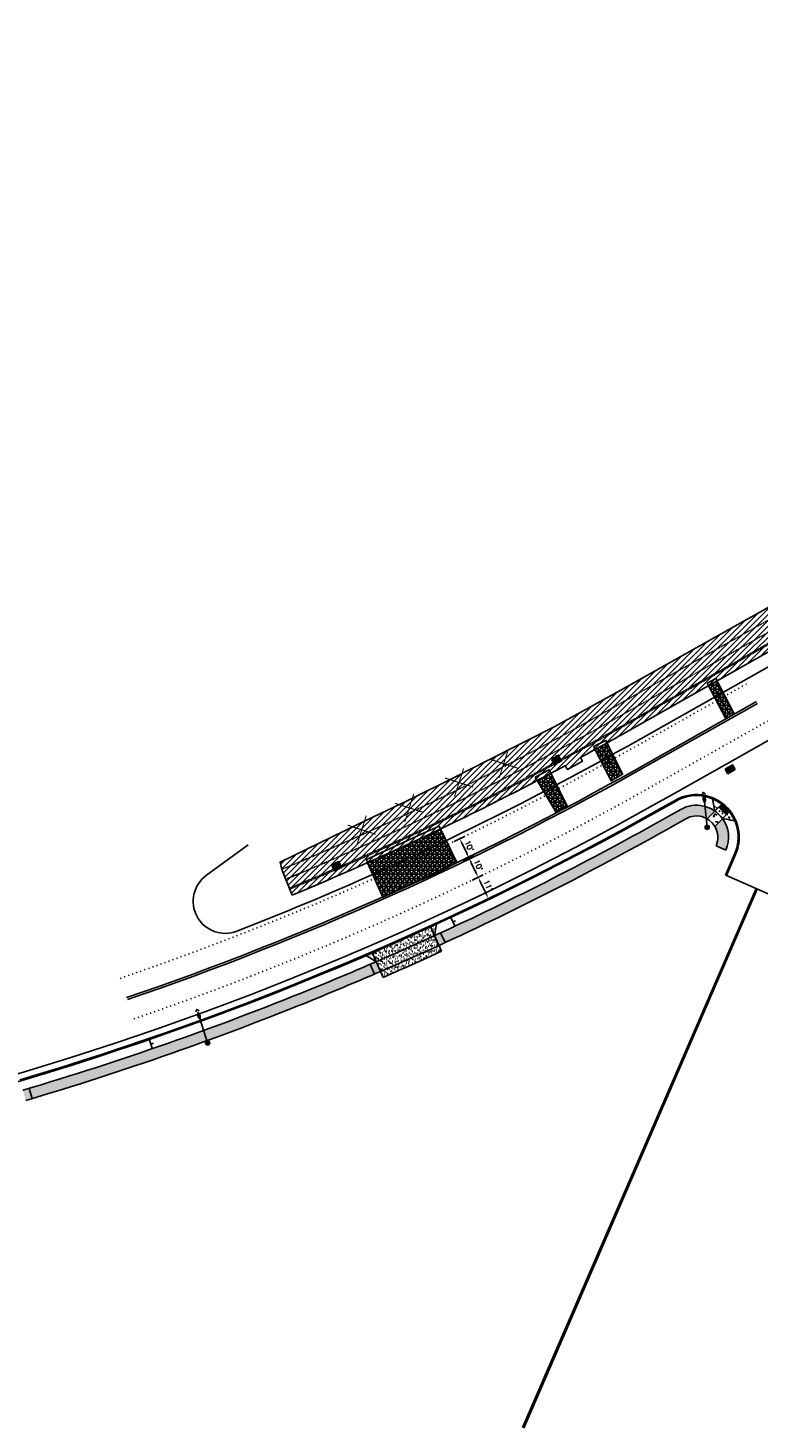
# Model space of a CAD drawing. Extents: x 1490373 to 1515279, y 649283 to 656452.
# Tile 10 of 15: x 1512646 to 1512987, y 652676 to 653331. Entities that reach past the tile are written whole.
import ezdxf

# ---------------------------------------------------------------- set-up
doc = ezdxf.new("R2010")
doc.units = 0
doc.header["$MEASUREMENT"] = 0
doc.header["$PDMODE"] = 34
doc.header["$PDSIZE"] = 0.004
for name, pattern in [('HIDDEN', [0.375, 0.25, -0.125]), ('HIDDEN2', [0.1875, 0.125, -0.0625]), ('motdrum10', [0]), ('motdrum25', [0]), ('pavement_dash', [2, 0.5, -1.5])]:
    doc.linetypes.add(name, pattern=pattern)
for name, color, linetype in [('E-DOUBLEYELLOW', 50, 'Continuous'), ('E-LANELINE', 110, 'Continuous'), ('E-MISC', 51, 'Continuous'), ('MOT-DRUMS', 1, 'Continuous'), ('MOT-SIGNS', 4, 'Continuous'), ('MOT-WORKAREA', 247, 'Continuous'), ('P-CONCRETEAREA', 252, 'Continuous'), ('P-CURB', 6, 'Continuous'), ('P-DRIVE', 1, 'Continuous'), ('P-FULLDEPTHREPAIR', 252, 'Continuous'), ('P-LABEL', 7, 'Continuous'), ('P-LIGHT-COBRAHEAD', 1, 'Continuous'), ('P-PAVEMENT', 6, 'Continuous'), ('P-SAWCUT', 3, 'Continuous'), ('P-SIGN', 3, 'Continuous'), ('P-STORM-DISPLAY', 5, 'Continuous'), ('P-TREEREMOVAL', 1, 'Continuous'), ('P-WALK', 4, 'Continuous'), ('SIGN', 7, 'Continuous')]:
    doc.layers.add(name, color=color, linetype=linetype)
doc.styles.get("Standard").update_dxf_attribs({"font": 'simplex.shx'})
doc.dimstyles.new('COEC', dxfattribs={"dimscale": 13.9, "dimtxt": 0.18, "dimasz": 0.18, "dimexe": 0.18, "dimexo": 0.0625, "dimgap": 0.09, "dimtad": 1, "dimzin": 0, "dimdsep": 46, "dimtxsty": 'Standard', "dimcen": 0.09, "dimclrd": 256, "dimclre": 256, "dimclrt": 256, "dimaunit": 1, "dimadec": 4, "dimazin": 0, "dimtfac": 1, "dimtofl": 0, "dimtmove": 0, "dimatfit": 3, "dimfxl": 1, "dimtolj": 1, "dimtzin": 0, "dimlwd": -1, "dimlwe": -1, "dimarcsym": 0})

# ---------------------------------------------------------------- blocks, each defined once
blk = doc.blocks.new('COBRAHEAD')
at = {"layer": 'P-LIGHT-COBRAHEAD'}
h = blk.add_hatch(color=256, dxfattribs=at)
edge = h.paths.add_edge_path()
edge.add_ellipse((1508880.94, 651840.29), major_axis=(0.88, -1.55), ratio=0.5, start_angle=0, end_angle=360)
h = blk.add_hatch(color=256, dxfattribs=at)
h.dxf.hatch_style = 1
edge = h.paths.add_edge_path()
edge.add_arc((1508887.25, 651828.68), 1, 0, 360)
at = {"layer": 'P-LIGHT-COBRAHEAD', "flags": 128}
for points, elevation in [([(1508879.15, 651841.87), (1508879.36, 651843.12), (1508880.54, 651842.67)], 129.62), ([(1508880.08, 651841.85), (1508887.25, 651828.68)], 64.81)]:
    blk.add_lwpolyline(points, dxfattribs=dict(at, elevation=elevation))
at = {"layer": 'P-LIGHT-COBRAHEAD'}
blk.add_circle((1508887.25, 651828.68), 1, dxfattribs=at)
blk = doc.blocks.new('*D406')
at = {"layer": 'Defpoints', "color": 0, "transparency": 16777216}
for p in [(1512851.95, 652942.62), (1512848.33, 652940.89), (1512852.66, 652931.87)]:
    blk.add_point(p, dxfattribs=at)
at = {"layer": 'SIGN', "transparency": 16777216}
for p, q in [((1512849.24, 652941.32), (1512854.2, 652943.71)), ((1512855.19, 652935.86), (1512853.03, 652940.37)), ((1512853.56, 652932.31), (1512858.53, 652934.69))]:
    blk.add_line(p, q, dxfattribs=at)
for points in [[(1512853.41, 652940.55), (1512852.66, 652940.19), (1512851.95, 652942.62)], [(1512855.57, 652936.04), (1512854.82, 652935.68), (1512856.28, 652933.61)]]:
    blk.add_solid(points, dxfattribs=at)
at = {"layer": 'SIGN', "transparency": 16777216, "insert": (1512856.36, 652939.19), "char_height": 2.5, "attachment_point": 5, "rotation": 295.6363}
blk.add_mtext("\\A1;10'", dxfattribs=at)
blk = doc.blocks.new('*D407')
at = {"layer": 'Defpoints', "color": 0, "transparency": 16777216}
for p in [(1512844.04, 652949.92), (1512847.62, 652951.64), (1512848.33, 652940.89)]:
    blk.add_point(p, dxfattribs=at)
at = {"layer": 'SIGN', "transparency": 16777216}
for p, q in [((1512844.95, 652950.35), (1512849.88, 652952.72)), ((1512850.87, 652944.88), (1512848.7, 652949.39)), ((1512849.24, 652941.32), (1512854.2, 652943.71))]:
    blk.add_line(p, q, dxfattribs=at)
for points in [[(1512849.08, 652949.57), (1512848.33, 652949.21), (1512847.62, 652951.64)], [(1512851.24, 652945.06), (1512850.49, 652944.7), (1512851.95, 652942.62)]]:
    blk.add_solid(points, dxfattribs=at)
at = {"layer": 'SIGN', "transparency": 16777216, "insert": (1512852.03, 652948.21), "char_height": 2.5, "attachment_point": 5, "rotation": 295.6363}
blk.add_mtext("\\A1;10'", dxfattribs=at)
blk = doc.blocks.new('370')
at = {"color": 0, "linetype": 'ByBlock'}
for p, q in [((0, 0.1), (0, -0.1)), ((0, 0), (0.063, 0))]:
    blk.add_line(p, q, dxfattribs=at)
blk = doc.blocks.new('*D412')
at = {"layer": 'Defpoints', "color": 0, "transparency": 16777216}
for p in [(1512852.62, 652931.85), (1512861.03, 652923.69), (1512857.38, 652921.94)]:
    blk.add_point(p, dxfattribs=at)
at = {"layer": 'P-LABEL', "transparency": 16777216}
for p, q in [((1512853.52, 652932.29), (1512858.53, 652934.69)), ((1512857.36, 652931.35), (1512859.95, 652925.94)), ((1512858.28, 652922.37), (1512863.29, 652924.77))]:
    blk.add_line(p, q, dxfattribs=at)
for points in [[(1512857.73, 652931.53), (1512856.98, 652931.17), (1512856.27, 652933.61)], [(1512860.33, 652926.12), (1512859.58, 652925.76), (1512861.03, 652923.69)]]:
    blk.add_solid(points, dxfattribs=at)
at = {"layer": 'P-LABEL', "transparency": 16777216, "insert": (1512860.9, 652929.73), "char_height": 2.5, "attachment_point": 5, "rotation": 295.63445}
blk.add_mtext("\\A1;11'", dxfattribs=at)

msp = doc.modelspace()

# ---------------------------------------------------------------- hatches: boundary and pattern name
at = {"layer": 'MOT-WORKAREA'}
h = msp.add_hatch(dxfattribs=at)
h.set_pattern_fill('ANSI31', color=256, scale=15)
edge = h.paths.add_edge_path()
edge.add_line((1512769.289, 652925.308), (1512764.319, 652937.321))
edge.add_line((1512764.319, 652937.321), (1512763.599, 652940.765))
edge.add_line((1512763.599, 652940.765), (1512799.773, 652958.357))
edge.add_line((1512799.773, 652958.357), (1512823.648, 652969.684))
edge.add_line((1512823.648, 652969.684), (1512845.036, 652980.234))
edge.add_line((1512845.036, 652980.234), (1512860.952, 652988.307))
edge.add_line((1512860.952, 652988.307), (1512892.062, 653004.092))
edge.add_line((1512892.062, 653004.092), (1512922.689, 653020.961))
edge.add_line((1512922.689, 653020.961), (1512963.618, 653043.798))
edge.add_line((1512963.618, 653043.798), (1513006.182, 653067.776))
edge.add_line((1513006.182, 653067.776), (1513020.169, 653076.572))
edge.add_line((1513020.169, 653076.572), (1513045.878, 653135.227))
edge.add_line((1513045.878, 653135.227), (1513048.777, 653157.556))
edge.add_line((1513048.777, 653157.556), (1513049.139, 653164.062))
edge.add_line((1513049.139, 653164.062), (1513048.153, 653165.524))
edge.add_line((1513048.153, 653165.524), (1513046.707, 653167.564))
edge.add_line((1513046.707, 653167.564), (1513060.389, 653177.261))
edge.add_line((1513060.389, 653177.261), (1513105.086, 653157.692))
edge.add_line((1513105.086, 653157.692), (1513105.544, 653157.492))
edge.add_line((1513105.544, 653157.492), (1513111.83, 653161.29))
edge.add_line((1513111.83, 653161.29), (1513115.183, 653159.822))
edge.add_line((1513115.183, 653159.822), (1513116.804, 653154.597))
edge.add_line((1513116.804, 653154.597), (1513115.886, 653140.385))
edge.add_line((1513115.886, 653140.385), (1513125.903, 653136.03))
edge.add_line((1513125.903, 653136.03), (1513140.278, 653141.149))
edge.add_line((1513140.278, 653141.149), (1513149.659, 653138.889))
edge.add_line((1513149.659, 653138.889), (1513151.617, 653135.514))
edge.add_arc((1511055.543, 656782.996), 4206.858, 299.884401, 302.673723)
edge.add_arc((1509736.835, 658808.959), 6624.159, 302.8147875, 303.7076543)
edge.add_arc((1513196.023, 653154.238), 260.49, 33.61657, 34.471462)
edge.add_arc((1512150.125, 655199.943), 2278.741, 303.588291, 304.443183)
edge.add_arc((1513653.22, 653465.457), 258.585, 214.044013, 214.898906)
edge.add_arc((1511511.572, 656166.664), 3441.059, 304.107532, 306.436094)
edge.add_line((1513555.306, 653398.264), (1513626.301, 653450.505))
edge.add_line((1513626.301, 653450.505), (1513659.455, 653474.961))
edge.add_line((1513659.455, 653474.961), (1513657.172, 653478.055))
edge.add_line((1513657.172, 653478.055), (1513695.611, 653506.806))
edge.add_line((1513695.611, 653506.806), (1513697.897, 653503.706))
edge.add_line((1513697.897, 653503.706), (1513737.524, 653533.089))
edge.add_line((1513737.524, 653533.089), (1513784.289, 653567.56))
edge.add_line((1513784.289, 653567.56), (1513840.749, 653609.602))
edge.add_line((1513840.749, 653609.602), (1513877.916, 653637.056))
edge.add_line((1513877.916, 653637.056), (1513875.3, 653640.474))
edge.add_line((1513875.3, 653640.474), (1513868.55, 653678.5))
edge.add_line((1513868.55, 653678.5), (1513869.065, 653679.948))
edge.add_line((1513869.065, 653679.948), (1513870.848, 653681.701))
edge.add_arc((1513838.9, 653650.31), 44.788, 2.944369, 44.495904, ccw=False)
edge.add_arc((1513851.824, 653649.121), 31.997, -51.192135, 6.261733, ccw=False)
edge.add_line((1513871.876, 653624.188), (1513721.425, 653513.201))
edge.add_line((1513721.425, 653513.201), (1513570.974, 653402.215))
edge.add_arc((1510874.507, 657087.744), 4566.625, 303.00368, 306.19056, ccw=False)
edge.add_arc((1510874.507, 657087.744), 4566.625, 299.8168, 303.00368, ccw=False)
edge.add_arc((1510859.422, 657077.946), 4565.66, 299.415556, 300.042189, ccw=False)
edge.add_line((1513101.801, 653100.889), (1512923.266, 653000.225))
edge.add_arc((1512228.597, 654232.282), 1414.4, 298.526765, 299.415556, ccw=False)
edge.add_line((1512904.071, 652989.598), (1512905.023, 652987.84))
edge.add_line((1512905.023, 652987.84), (1512897.984, 652984.039))
edge.add_line((1512897.984, 652984.039), (1512897.031, 652985.798))
edge.add_arc((1512228.597, 654232.282), 1414.4, 292.474779, 298.202693, ccw=False)
at = {"layer": 'P-CONCRETEAREA'}
h = msp.add_hatch(dxfattribs=at)
h.set_pattern_fill('AR-CONC', color=256)
h.set_pattern_definition([(50, (0, 0), (7.172601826, -0.62752135), [0.75, -8.25]), (355, (0, 0), (-1.387513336, 7.521921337), [0.6, -6.6]), (100.45144446, (0.598, -0.052), (5.785088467, 6.89439991), [0.63740192, -7.01142112]), (46.1842, (0, 2), (10.672413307, -1.65519281), [1.125, -12.375]), (96.6356355, (0.889, 1.862), (9.34661946, 9.74118601), [0.95610342, -10.5171376]), (351.184164, (0, 2), (9.34661945, 9.741186), [0.9, -9.90000001]), (21, (1, 1.5), (5.969070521, -4.026188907), [0.75, -8.25]), (326, (1, 1.5), (2.43315332, 7.25150045), [0.6, -6.6]), (71.45144474, (1.4974, 1.1645), (8.402223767, 3.225311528), [0.6374019, -7.01142112]), (37.5, (0, 0), (0.121598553, 3.3289385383), [0, -6.52, 0, -6.7, 0, -6.625]), (7.5, (0, 0), (2.6306953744, 3.944117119), [0, -3.82, 0, -6.37, 0, -2.525]), (327.5, (-2.23, 0), (5.3382243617, -0.2255487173), [0, -2.5, 0, -7.8, 0, -10.35]), (317.5, (-3.23, 0), (5.831861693, 1.001049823), [0, -3.25, 0, -5.18, 0, -7.35])])
edge = h.paths.add_edge_path()
edge.add_line((1512965.932, 652970.288), (1512967.017, 652964.546))
edge.add_line((1512967.017, 652964.546), (1512963.44, 652960.938))
edge.add_arc((1512958.398, 652952.302), 10, 30.770268, 59.725292, ccw=False)
edge.add_line((1512966.991, 652957.418), (1512970.587, 652961.046))
edge.add_line((1512970.587, 652961.046), (1512976.318, 652959.991))
edge.add_arc((1512958.398, 652952.302), 19.5, 23.223467, 37.881894)
edge.add_line((1512973.789, 652964.276), (1512972.381, 652962.856))
edge.add_line((1512972.381, 652962.856), (1512968.83, 652966.376))
edge.add_line((1512968.83, 652966.376), (1512970.238, 652967.796))
edge.add_arc((1512958.398, 652952.302), 19.5, 52.613666, 67.272093)
h = msp.add_hatch(color=255, dxfattribs=at)
h.dxf.hatch_style = 1
edge = h.paths.add_edge_path()
edge.add_arc((1512228.597, 654232.282), 1458.4, 294.608408, 294.728464, ccw=False)
edge.add_line((1512835.895, 652906.341), (1512837.931, 652901.774))
edge.add_line((1512837.931, 652901.774), (1512840.764, 652903.075))
edge.add_arc((1512223.818, 654241.632), 1473.892, 294.745157, 299.398863)
edge.add_line((1512947.332, 652957.542), (1512953.487, 652961.013))
edge.add_arc((1512958.398, 652952.302), 10, 59.725292, 119.415556, ccw=False)
edge.add_line((1512963.44, 652960.938), (1512967.036, 652964.566))
edge.add_arc((1512958.398, 652952.302), 15, 54.841849, 119.415449)
edge.add_line((1512951.031, 652965.368), (1512944.876, 652961.898))
edge.add_arc((1512225.476, 654238.389), 1465.253, 294.739431, 299.404589, ccw=False)
h = msp.add_hatch(color=255, dxfattribs=at)
h.dxf.hatch_style = 1
edge = h.paths.add_edge_path()
edge.add_line((1512970.587, 652961.046), (1512966.991, 652957.418))
edge.add_arc((1512958.398, 652952.302), 10, -23.644394, 30.770268, ccw=False)
edge.add_line((1512967.559, 652948.292), (1512972.139, 652946.286))
edge.add_arc((1512958.398, 652952.302), 15, 336.355606, 395.653712)
h = msp.add_hatch(dxfattribs=at)
h.set_pattern_fill('AR-SAND', color=256)
h.set_pattern_definition([(37.5, (0, 0), (-0.0629933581, 1.926823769), [0, -1.52, 0, -1.7, 0, -1.625]), (7.5, (0, 0), (1.7697767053, 2.8221460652), [0, -0.82, 0, -1.37, 0, -0.525]), (327.5, (-1.23, 0), (3.1141418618, 0.0056590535), [0, -0.5, 0, -1.8, 0, -2.35]), (317.5, (-1.23, 0), (3.0061266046, 0.877675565), [0, -0.25, 0, -1.18, 0, -1.35])])
edge = h.paths.add_edge_path()
edge.add_arc((1512228.597, 654232.282), 1453.9, 293.309728, 293.427961, ccw=False)
edge.add_line((1512803.907, 652897.05), (1512808.493, 652894.13))
edge.add_line((1512808.493, 652894.13), (1512806.661, 652898.24))
edge = h.paths.add_edge_path()
edge.add_ellipse((1512820.997, 652906.071), major_axis=(-1.018, -1.018), ratio=1, start_angle=414.595693, end_angle=443.543627, ccw=False)
edge.add_arc((1512228.597, 654232.282), 1453.9, 293.427961, 294.055476, ccw=False)
edge.add_line((1512806.661, 652898.24), (1512808.493, 652894.13))
edge.add_arc((1512228.597, 654232.282), 1458.4, 293.429785, 294.472579)
edge.add_line((1512832.75, 652904.905), (1512832.471, 652904.925))
edge.add_line((1512832.471, 652904.925), (1512832.95, 652909.942))
edge.add_arc((1512228.597, 654232.282), 1453.9, 294.083843, 294.561975, ccw=False)
edge = h.paths.add_edge_path()
edge.add_arc((1512228.597, 654232.282), 1453.9, 294.561975, 294.610232, ccw=False)
edge.add_line((1512832.95, 652909.942), (1512832.471, 652904.925))
edge.add_line((1512832.471, 652904.925), (1512832.75, 652904.905))
edge.add_arc((1512228.597, 654232.282), 1458.4, 294.472579, 294.608408)
edge.add_line((1512835.895, 652906.341), (1512834.064, 652910.451))
edge = h.paths.add_edge_path()
edge.add_arc((1512228.597, 654232.282), 1453.9, 294.610232, 294.728464, ccw=False)
edge.add_line((1512834.064, 652910.451), (1512835.895, 652906.341))
edge.add_line((1512835.895, 652906.341), (1512836.79, 652911.704))
edge = h.paths.add_edge_path()
edge.add_arc((1512228.597, 654232.282), 1458.4, 294.472579, 294.608408, ccw=False)
edge.add_line((1512832.75, 652904.905), (1512836.661, 652904.623))
edge.add_line((1512836.661, 652904.623), (1512835.895, 652906.341))
edge = h.paths.add_edge_path()
edge.add_line((1512837.931, 652901.774), (1512836.661, 652904.623))
edge.add_line((1512836.661, 652904.623), (1512832.75, 652904.905))
edge.add_arc((1512228.597, 654232.282), 1458.4, 293.429785, 294.472579, ccw=False)
edge.add_line((1512808.493, 652894.13), (1512810.528, 652889.562))
edge.add_arc((1512228.597, 654232.282), 1463.4, 293.431798, 294.606394)
edge = h.paths.add_edge_path()
edge.add_line((1512828.28, 652894.108), (1512834.455, 652896.892))
edge.add_line((1512834.455, 652896.892), (1512839.152, 652899.033))
edge.add_line((1512839.152, 652899.033), (1512837.931, 652901.774))
edge.add_arc((1512228.597, 654232.282), 1463.4, 293.431798, 294.606394, ccw=False)
edge.add_line((1512810.528, 652889.562), (1512811.75, 652886.822))
edge.add_line((1512811.75, 652886.822), (1512816.429, 652888.86))
edge.add_line((1512816.429, 652888.86), (1512822.432, 652891.503))
edge.add_line((1512822.432, 652891.503), (1512828.28, 652894.108))
h.paths.add_polyline_path([(1512823.167, 652902.634), (1512823.644, 652901.507), (1512822.442, 652904.256)], flags=16)
h = msp.add_hatch(color=255, dxfattribs=at)
h.dxf.hatch_style = 1
edge = h.paths.add_edge_path()
edge.add_arc((1512228.597, 654232.282), 1458.4, 292.609241, 292.729298, ccw=False)
edge.add_arc((1512228.597, 654232.282), 1458.4, 292.109763, 292.609241, ccw=False)
edge.add_line((1512777.513, 652881.126), (1512779.395, 652876.494))
edge.add_arc((1512228.597, 654232.282), 1463.4, 292.109763, 292.607228)
edge.add_arc((1512228.597, 654232.282), 1463.4, 292.607228, 292.729298)
edge.add_line((1512794.022, 652882.528), (1512792.09, 652887.14))
edge = h.paths.add_edge_path()
edge.add_arc((1512228.597, 654232.282), 1458.4, 292.729298, 293.309728, ccw=False)
edge.add_line((1512792.09, 652887.14), (1512794.022, 652882.528))
edge.add_arc((1512228.597, 654232.282), 1463.4, 292.729298, 293.309728)
edge.add_line((1512807.666, 652888.326), (1512810.528, 652889.562))
edge.add_line((1512810.528, 652889.562), (1512808.493, 652894.13))
edge.add_arc((1513824.154, 650539.821), 2564.046, 113.335613, 113.4039)
h = msp.add_hatch(color=255, dxfattribs=at)
h.dxf.hatch_style = 1
edge = h.paths.add_edge_path()
edge.add_arc((1512228.597, 654232.282), 1458.4, 286.516433, 286.63649, ccw=False)
edge.add_line((1512643.206, 652834.058), (1512644.578, 652829.25))
edge.add_arc((1512228.597, 654232.282), 1463.4, 286.514419, 286.63649)
edge.add_line((1512647.566, 652830.139), (1512646.135, 652834.93))
edge = h.paths.add_edge_path()
edge.add_arc((1512228.597, 654232.282), 1458.4, 286.63649, 291.430618, ccw=False)
edge.add_line((1512646.135, 652834.93), (1512647.566, 652830.139))
edge.add_arc((1512228.597, 654232.282), 1463.4, 286.63649, 291.432632)
edge.add_arc((1512228.597, 654232.282), 1463.4, 291.432632, 292.109763)
edge.add_line((1512779.395, 652876.494), (1512777.513, 652881.126))
edge.add_arc((1512228.597, 654232.282), 1458.4, 291.430618, 292.109763, ccw=False)
at = {"layer": 'P-FULLDEPTHREPAIR'}
h = msp.add_hatch(dxfattribs=at)
h.set_pattern_fill('NET3', color=256, scale=15)
h.set_pattern_definition([(0, (78.0384, 39.7652), (0, 1.875), []), (60, (78.0384, 39.7652), (-1.623797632, 0.9375), []), (120, (78.0384, 39.7652), (-1.623797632, -0.9375), [])])
h.paths.add_polyline_path([(1512964.016, 653023.202), (1512968.035, 653025.468), (1512975.997, 653010.01), (1512972.072, 653007.767)])
h = msp.add_hatch(dxfattribs=at)
h.set_pattern_fill('NET3', color=256, scale=15)
h.set_pattern_definition([(0, (26.053, 14.4754), (0, 1.875), []), (60, (26.053, 14.4754), (-1.623797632, 0.9375), []), (120, (26.053, 14.4754), (-1.623797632, -0.9375), [])])
h.paths.add_polyline_path([(1512910.944, 652993.359), (1512916.589, 652996.485), (1512923.813, 652981.775), (1512918.495, 652978.71)])
h = msp.add_hatch(dxfattribs=at)
h.set_pattern_fill('NET3', color=256, scale=15)
h.paths.add_polyline_path([(1512883.861, 652978.824), (1512890.325, 652982.224), (1512897.894, 652966.913), (1512892.584, 652964.175)])
h = msp.add_hatch(dxfattribs=at)
h.set_pattern_fill('NET3', color=256, scale=15)
edge = h.paths.add_edge_path()
edge.add_line((1512811.674, 652924.297), (1512804.483, 652940.429))
edge.add_arc((1512228.597, 654232.282), 1414.4, 294.026492, 295.070391)
edge.add_arc((1512228.597, 654232.282), 1414.4, 295.070391, 295.54918)
edge.add_line((1512838.607, 652956.188), (1512846.283, 652940.523))
edge.add_line((1512846.283, 652940.523), (1512811.674, 652924.297))
at = {"layer": 'P-STORM-DISPLAY'}
h = msp.add_hatch(color=256, dxfattribs=at)
h.dxf.hatch_style = 1
h.paths.add_polyline_path([(1512893.694, 652990.532), (1512890.68, 652988.922), (1512891.74, 652986.937), (1512894.754, 652988.547)])
h = msp.add_hatch(color=256, dxfattribs=at)
h.dxf.hatch_style = 1
h.paths.add_polyline_path([(1512975.092, 652985.508), (1512972.479, 652984.035), (1512973.216, 652982.728), (1512975.829, 652984.201)])
h = msp.add_hatch(color=256, dxfattribs=at)
h.dxf.hatch_style = 1
h.paths.add_polyline_path([(1512791.012, 652940.776), (1512787.878, 652939.416), (1512788.774, 652937.352), (1512791.908, 652938.712)])
at = {"layer": 'P-WALK'}
h = msp.add_hatch(dxfattribs=at)
h.set_pattern_fill('HEX', color=247)
h.set_pattern_definition([(0, (-46.57871, -89.79286), (0, 0.216506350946), [0.125, -0.25]), (120, (-46.57871, -89.79286), (-0.1875, -0.108253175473), [0.125, -0.25]), (60, (-46.45371, -89.79286), (-0.1875, 0.108253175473), [0.125, -0.25])])
h.paths.add_polyline_path([(1512972.381, 652962.856), (1512973.789, 652964.276), (1512970.238, 652967.796), (1512968.854, 652966.417)])

# ---------------------------------------------------------------- linework, layer by layer
at = {"layer": 'E-DOUBLEYELLOW'}
for points in [[(1512986.261, 652928.33), (1512877.045, 652676.365)], [(1512986.872, 652928.062), (1512877.657, 652676.099)]]:
    msp.add_lwpolyline(points, dxfattribs=at)
at = {"layer": 'E-LANELINE', "linetype": 'pavement_dash', "flags": 128}
for points in [[(1512688.698, 652886.351, 0.0460339), (1512927.195, 652993.257), (1512981.862, 653024.08)], [(1512695.168, 652867.427, 0.0460339), (1512937.018, 652975.835), (1512991.685, 653006.658)]]:
    msp.add_lwpolyline(points, format="xyb", dxfattribs=at)
at = {"layer": 'E-LANELINE', "flags": 128}
for points in [[(1512691.771, 652877.362, 0.0460339), (1512931.861, 652984.982), (1512986.528, 653015.804)], [(1512692.095, 652876.416, 0.0460339), (1512932.352, 652984.11), (1512987.019, 653014.933)]]:
    msp.add_lwpolyline(points, format="xyb", dxfattribs=at)
at = {"layer": 'E-MISC', "flags": 128}
for points in [[(1512972.072, 653007.767), (1512975.997, 653010.01), (1512967.468, 653026.568), (1512963.416, 653024.351)], [(1512910.226, 652994.752), (1512916.032, 652997.62), (1512923.813, 652981.775), (1512918.495, 652978.71)], [(1512882.921, 652980.402), (1512889.501, 652983.89), (1512897.894, 652966.913), (1512892.584, 652964.175)], [(1512811.674, 652924.297), (1512838.251, 652936.359), (1512846.283, 652940.523), (1512837.945, 652957.54), (1512829.508, 652953.754), (1512803.964, 652941.931), (1512804.483, 652940.429)]]:
    msp.add_lwpolyline(points, close=True, dxfattribs=at)
at = {"layer": 'MOT-DRUMS', "linetype": 'motdrum25', "ltscale": 0.05, "flags": 128}
msp.add_lwpolyline([(1513875.535, 653619.431), (1513574.517, 653397.373, -0.0278179), (1513148.146, 653120.445, -0.0027338), (1513104.748, 653095.662), (1512926.213, 652994.999, -0.0356582), (1512743.329, 652908.429)], format="xyb", dxfattribs=at)
at = {"layer": 'MOT-DRUMS', "linetype": 'motdrum10', "ltscale": 0.05, "flags": 128}
msp.add_lwpolyline([(1512748.692, 652948.794), (1512729.077, 652934.545, 0.8789088), (1512743.329, 652908.429)], format="xyb", dxfattribs=at)
at = {"layer": 'MOT-WORKAREA', "flags": 128}
msp.add_lwpolyline([(1513101.801, 653100.889), (1512923.266, 653000.225, -0.0038781), (1512904.071, 652989.598), (1512905.023, 652987.84), (1512897.984, 652984.039), (1512897.031, 652985.798, -0.0249979), (1512769.289, 652925.308)], format="xyb", dxfattribs=at)
msp.add_lwpolyline([(1512769.289, 652925.308), (1512764.319, 652937.321), (1512763.599, 652940.765), (1512799.773, 652958.357), (1512823.648, 652969.684), (1512845.036, 652980.234), (1512860.952, 652988.307), (1512892.062, 653004.092), (1512922.689, 653020.961), (1512963.618, 653043.798), (1513006.182, 653067.776)], dxfattribs=at)
at = {"layer": 'P-CURB'}
msp.add_line((1512971.936, 652934.602), (1512976.261, 652944.482), dxfattribs=at)
at = {"layer": 'P-CURB', "linetype": 'HIDDEN2'}
msp.add_lwpolyline([(1512767.951, 652928.543, 0.0302941), (1512921.547, 653003.274), (1513019.788, 653058.666)], format="xyb", dxfattribs=at)
at = {"layer": 'P-CURB'}
msp.add_lwpolyline([(1511352.968, 652759.211), (1512259.863, 652778.718, 0.1235966), (1512942.666, 652965.818), (1512948.821, 652969.288)], format="xyb", dxfattribs=at)
at = {"layer": 'P-CURB', "flags": 128}
msp.add_lwpolyline([(1512972.394, 652934.401), (1512971.936, 652934.602)], dxfattribs=at)
at = {"layer": 'P-CURB'}
msp.add_arc((1512958.398, 652952.302), 19.5, 336.355606, 119.415556, dxfattribs=at)
at = {"layer": 'P-DRIVE', "flags": 128}
for points in [[(1512839.152, 652899.033), (1512833.86, 652910.908)], [(1512836.79, 652911.704), (1512835.895, 652906.341)], [(1512836.79, 652911.704), (1512836.586, 652912.16)], [(1512803.907, 652897.05), (1512803.704, 652897.507)], [(1512803.907, 652897.05), (1512808.493, 652894.13)], [(1512811.75, 652886.822), (1512806.458, 652898.697)]]:
    msp.add_lwpolyline(points, dxfattribs=at)
at = {"layer": 'P-DRIVE'}
msp.add_lwpolyline([(1512810.528, 652889.562, 0.0051252), (1512837.931, 652901.774, 0.001829)], format="xyb", dxfattribs=at)
for radius, start, end in [(1458.4, 293.429785, 294.608408), (1466.4, 293.433, 294.605193)]:
    msp.add_arc((1512228.597, 654232.282), radius, start, end, dxfattribs=at)
at = {"layer": 'P-FULLDEPTHREPAIR', "flags": 128}
msp.add_lwpolyline([(1512883.861, 652978.824), (1512890.325, 652982.224), (1512897.894, 652966.913), (1512892.584, 652964.175), (1512883.861, 652978.824)], dxfattribs=at)
msp.add_lwpolyline([(1512811.674, 652924.297), (1512804.483, 652940.429, 0.0045549), (1512827.923, 652951.135, 0.0020891), (1512838.607, 652956.188), (1512846.283, 652940.523)], format="xyb", close=True, dxfattribs=at)
at = {"layer": 'P-PAVEMENT'}
msp.add_line((1512972.394, 652934.401), (1512976.719, 652944.281), dxfattribs=at)
at = {"layer": 'P-PAVEMENT', "linetype": 'HIDDEN2'}
msp.add_lwpolyline([(1512768.142, 652928.08, 0.0302941), (1512921.792, 653002.839), (1513020.034, 653058.23)], format="xyb", dxfattribs=at)
at = {"layer": 'P-PAVEMENT'}
msp.add_lwpolyline([(1512641.834, 652838.866, 0.0563337), (1512942.42, 652966.253), (1512948.576, 652969.724)], format="xyb", dxfattribs=at)
msp.add_arc((1512958.398, 652952.302), 20, 336.355606, 119.415556, dxfattribs=at)
at = {"layer": 'P-SAWCUT', "linetype": 'HIDDEN2'}
for points in [[(1512904.071, 652989.598, 0.0038781), (1512923.266, 653000.225), (1513101.801, 653100.889, 0.0027342), (1513145.163, 653125.651)], [(1512769.289, 652925.308, 0.0249979), (1512897.031, 652985.798)], [(1512897.984, 652984.039, 0.001412), (1512905.023, 652987.84, 0.001412)]]:
    msp.add_lwpolyline(points, format="xyb", dxfattribs=at)
at = {"layer": 'P-SAWCUT'}
for points in [[(1512963.226, 652981.428), (1513119.482, 653069.53)], [(1512947.102, 652972.337), (1512963.226, 652981.428)]]:
    msp.add_lwpolyline(points, dxfattribs=at)
at = {"layer": 'P-SAWCUT', "linetype": 'HIDDEN2', "flags": 128}
for points in [[(1512905.023, 652987.84), (1512904.071, 652989.598)], [(1512897.984, 652984.039), (1512897.031, 652985.798)]]:
    msp.add_lwpolyline(points, dxfattribs=at)
at = {"layer": 'P-SAWCUT'}
msp.add_lwpolyline([(1512259.787, 652782.217, 0.1235966), (1512940.947, 652968.867), (1512947.102, 652972.337)], format="xyb", dxfattribs=at)
at = {"layer": 'P-SAWCUT', "flags": 128}
for points in [[(1512764.319, 652937.321), (1512769.289, 652925.308)], [(1512972.394, 652934.401), (1513000.791, 652921.968)]]:
    msp.add_lwpolyline(points, dxfattribs=at)
at = {"layer": 'P-STORM-DISPLAY', "linetype": 'HIDDEN', "ltscale": 0.05, "flags": 128}
for points, elevation in [([(1512890.342, 652989.025), (1512893.797, 652990.87)], 1546.595), ([(1512891.873, 652986.158), (1512890.342, 652989.025)], 1546.595), ([(1512891.873, 652986.158), (1512895.328, 652988.003)], 1546.595), ([(1512895.328, 652988.003), (1512893.797, 652990.87)], 1546.595), ([(1512787.549, 652939.545), (1512791.142, 652941.105)], 1546.104), ([(1512788.843, 652936.564), (1512787.549, 652939.545)], 1546.104), ([(1512788.843, 652936.564), (1512792.436, 652938.123)], 1546.104), ([(1512792.436, 652938.123), (1512791.142, 652941.105)], 1546.104)]:
    msp.add_lwpolyline(points, dxfattribs=dict(at, elevation=elevation))
at = {"layer": 'P-STORM-DISPLAY', "flags": 128}
for points, elevation in [([(1512890.68, 652988.922), (1512893.694, 652990.532)], 1546.595), ([(1512891.976, 652986.496), (1512890.68, 652988.922)], 1546.595), ([(1512891.74, 652986.937), (1512894.754, 652988.547)], 1546.595), ([(1512891.976, 652986.496), (1512894.99, 652988.106)], 1546.595), ([(1512894.99, 652988.106), (1512893.694, 652990.532)], 1546.595), ([(1512971.798, 652984.225), (1512975.282, 652986.189)], 781.142), ([(1512973.026, 652982.047), (1512971.798, 652984.225)], 781.142), ([(1512972.479, 652984.035), (1512975.092, 652985.508)], 781.142), ([(1512973.216, 652982.728), (1512972.479, 652984.035)], 781.142), ([(1512973.026, 652982.047), (1512976.51, 652984.011)], 781.142), ([(1512973.216, 652982.728), (1512975.829, 652984.201)], 781.142), ([(1512975.829, 652984.201), (1512975.092, 652985.508)], 781.142), ([(1512976.51, 652984.011), (1512975.282, 652986.189)], 781.142), ([(1512787.878, 652939.416), (1512791.012, 652940.776)], 1546.104), ([(1512788.973, 652936.893), (1512787.878, 652939.416)], 1546.104), ([(1512788.774, 652937.352), (1512791.908, 652938.712)], 1546.104), ([(1512788.973, 652936.893), (1512792.107, 652938.253)], 1546.104), ([(1512792.107, 652938.253), (1512791.012, 652940.776)], 1546.104)]:
    msp.add_lwpolyline(points, dxfattribs=dict(at, elevation=elevation))
at = {"layer": 'P-TREEREMOVAL', "const_width": 0.5, "flags": 128}
for points, elevation in [([(1512874.815, 652984.621), (1512868.202, 652986.746), (1512861.589, 652988.871)], 780.295), ([(1512870.327, 652993.359), (1512868.202, 652986.746), (1512866.077, 652980.133)], 780.295), ([(1512849.438, 652984.54), (1512847.313, 652977.927), (1512845.188, 652971.314)], 780.11), ([(1512853.926, 652975.802), (1512847.313, 652977.927), (1512840.7, 652980.052)], 780.11), ([(1512830.634, 652963.946), (1512824.021, 652966.071), (1512817.408, 652968.196)], 780.03), ([(1512826.146, 652972.684), (1512824.021, 652966.071), (1512821.896, 652959.458)], 780.03), ([(1512803.9, 652962.454), (1512801.775, 652955.841), (1512799.65, 652949.228)], 780.195), ([(1512808.388, 652953.716), (1512801.775, 652955.841), (1512795.162, 652957.966)], 780.195)]:
    msp.add_lwpolyline(points, dxfattribs=dict(at, elevation=elevation))
at = {"layer": 'P-WALK', "linetype": 'HIDDEN2'}
for points in [[(1512786.764, 652946.836, 0.0259418), (1512916.881, 653011.549), (1513025.29, 653072.673)], [(1512766.231, 652932.701, 0.0302941), (1512919.337, 653007.194), (1513017.578, 653062.585)], [(1512764.319, 652937.321, 0.0034242), (1512782.005, 652944.78)]]:
    msp.add_lwpolyline(points, format="xyb", dxfattribs=at)
at = {"layer": 'P-WALK', "flags": 128}
for points in [[(1512966.125, 652970.749), (1512965.932, 652970.288), (1512967.036, 652964.566)], [(1512944.876, 652961.898), (1512951.031, 652965.368)], [(1512970.593, 652968.154), (1512963.44, 652960.938)], [(1512974.144, 652964.634), (1512966.991, 652957.418)], [(1512968.83, 652966.376), (1512972.381, 652962.856)], [(1512970.238, 652967.796), (1512973.789, 652964.276)], [(1512947.332, 652957.542), (1512953.487, 652961.013)], [(1512976.778, 652960.189), (1512976.318, 652959.991), (1512970.587, 652961.046)], [(1512967.559, 652948.292), (1512972.139, 652946.286)], [(1512838.672, 652907.616), (1512840.764, 652903.075)], [(1512805.688, 652892.917), (1512807.666, 652888.326)], [(1512646.135, 652834.93), (1512647.566, 652830.139)]]:
    msp.add_lwpolyline(points, dxfattribs=at)
at = {"layer": 'P-WALK'}
for points in [[(1512837.931, 652901.774, 0.020987), (1512947.332, 652957.542)], [(1512779.395, 652876.494, 0.0057685), (1512810.528, 652889.562, 0.0035979)], [(1512644.578, 652829.25, 0.0244191), (1512779.395, 652876.494, 0.021463)]]:
    msp.add_lwpolyline(points, format="xyb", dxfattribs=at)
at = {"layer": 'P-WALK', "linetype": 'HIDDEN2', "flags": 128}
msp.add_lwpolyline([(1512782.005, 652944.78), (1512786.764, 652946.836)], dxfattribs=at)
at = {"layer": 'P-WALK'}
for centre, radius, start, end in [((1512228.597, 654232.282), 1458.4, 294.608408, 299.415556), ((1512958.398, 652952.302), 15, 35.653712, 119.415556), ((1512958.398, 652952.302), 10, 30.770268, 119.415556), ((1512958.398, 652952.302), 10, 336.355606, 30.770268), ((1512958.398, 652952.302), 15, 336.355606, 35.653712), ((1512228.597, 654232.282), 1458.4, 292.109763, 293.429785), ((1512228.597, 654232.282), 1458.4, 286.516433, 292.109763)]:
    msp.add_arc(centre, radius, start, end, dxfattribs=at)

# ---------------------------------------------------------------- block references
at = {"layer": 'MOT-SIGNS', "xscale": 20, "yscale": 20, "zscale": 20, "rotation": 25.01914313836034}
msp.add_blockref('370', (1512844.433, 652912.767), dxfattribs=at)
at = {"layer": 'P-LIGHT-COBRAHEAD'}
for p, rotation in [((-130590.86, 634228.196, -64.809), 337.2888689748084), ((-91399.381, 294538.735, -64.809), 349.2275631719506)]:
    msp.add_blockref('COBRAHEAD', p, dxfattribs=dict(at, rotation=rotation))
at = {"layer": 'P-SIGN', "xscale": 20, "yscale": 20, "zscale": 20, "rotation": 19.01895308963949}
msp.add_blockref('370', (1512703.128, 652855.622), dxfattribs=at)

# ---------------------------------------------------------------- dimensions: what is measured, and where the dimension line sits
at = {"layer": 'P-LABEL'}
dim = msp.add_aligned_dim(p1=(1512852.619, 652931.853), p2=(1512857.378, 652921.936), distance=4.055, text="11'", dimstyle='COEC', override={"dimscale": 20, "dimtxt": 0.125, "dimasz": 0.125, "dimexe": 0.125, "dimexo": 0.05, "dimgap": 0.05}, dxfattribs=at)
dim.commit()
dim.dimension.update_dxf_attribs({"geometry": '*D412', "text_midpoint": (1512860.898, 652929.725)})
at = {"layer": 'SIGN'}
dim = msp.add_linear_dim(base=(1512847.623, 652951.639), p1=(1512848.335, 652940.889), p2=(1512844.044, 652949.922), angle=295.636304, text="10'", dimstyle='COEC', override={"dimscale": 20, "dimtxt": 0.125, "dimasz": 0.125, "dimexe": 0.125, "dimexo": 0.05, "dimgap": 0.05, "dimtmove": 1}, dxfattribs=at)
dim.commit()
dim.dimension.update_dxf_attribs({"geometry": '*D407', "text_midpoint": (1512852.029, 652948.208)})
dim = msp.add_aligned_dim(p1=(1512852.661, 652931.874), p2=(1512848.335, 652940.889), distance=-4.009, text="10'", dimstyle='COEC', override={"dimscale": 20, "dimtxt": 0.125, "dimasz": 0.125, "dimexe": 0.125, "dimexo": 0.05, "dimgap": 0.05}, dxfattribs=at)
dim.commit()
dim.dimension.update_dxf_attribs({"geometry": '*D406', "text_midpoint": (1512856.356, 652939.192)})

doc.saveas('drawing.dxf')
